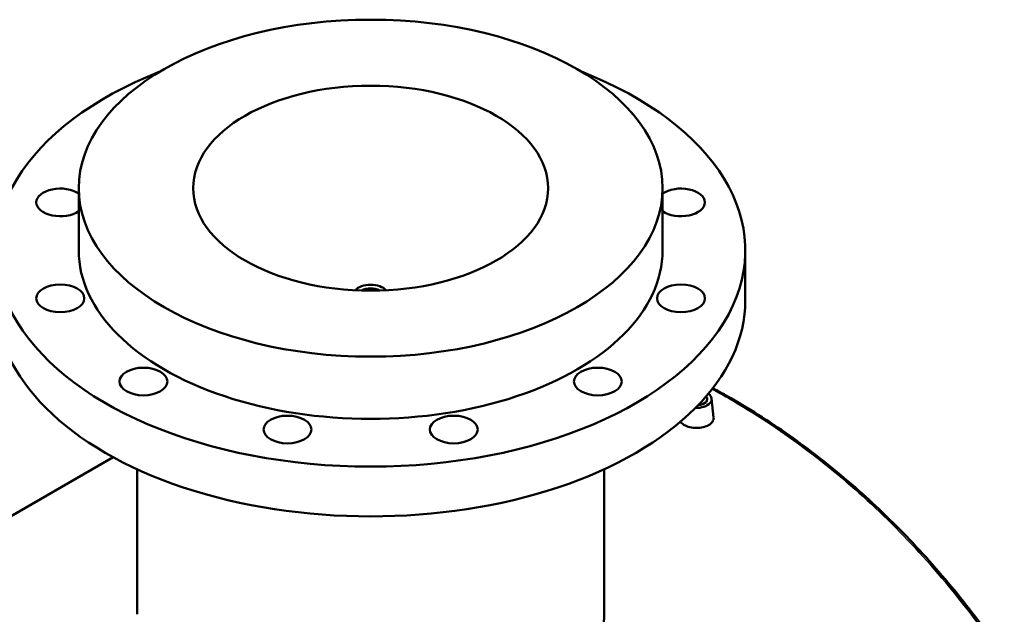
# Model space of a CAD drawing. Header units: millimetres. Extents: x -604 to 1145, y -409 to 894.
# Tile 11 of 11: x 692 to 1144, y 607 to 880. Entities that reach past the tile are written whole.
import ezdxf

# ---------------------------------------------------------------- set-up
doc = ezdxf.new("R2010")
doc.units = ezdxf.units.MM
doc.layers.add('Visible (ANSI)', color=7, linetype='Continuous', lineweight=50)
doc.layers.add('Visible Narrow (ANSI)', color=7, linetype='Continuous', lineweight=35)

msp = doc.modelspace()

# ---------------------------------------------------------------- linework, layer by layer
at = {"layer": 'Visible (ANSI)'}
for p, q in [((719.3, 773.86), (719.3, 802.44)), ((987.3, 773.86), (987.3, 802.44)), ((1025.3, 751), (1025.3, 773.86)), ((1009.84, 705.81), (1010.76, 697.17)), ((1004.85, 702.91), (1004.85, 703.11)), ((562.85, 579.49), (735.02, 678.9)), ((746.1, 606.73), (746.1, 673.34)), ((960.5, 606.73), (960.5, 673.34))]:
    msp.add_line(p, q, dxfattribs=at)
for centre, major_axis in [((853.3, 802.44), (134, 0)), ((853.3, 802.44), (81.5, 0)), ((710.82, 751.82), (11, 0)), ((995.77, 751.82), (-11, 0)), ((749, 713.64), (11, 0)), ((957.59, 713.64), (11, 0)), ((815.12, 691.6), (11, 0)), ((891.47, 691.6), (11, 0))]:
    msp.add_ellipse(centre, major_axis=major_axis, ratio=0.57735, dxfattribs=at)
for centre, major_axis, start_param, end_param in [((853.3, 773.86), (-172, 0), 5.309794, 10.398169), ((710.82, 795.9), (-11, 0), 3.832969, 8.733401), ((995.77, 795.9), (11, 0), 3.832969, 8.733401), ((853.3, 773.86), (-134, 0), 0, 3.141593), ((853.3, 753.45), (-8, 0), 3.617294, 5.807484), ((853.3, 753.45), (-5.2, 0), 3.865977, 5.558801), ((853.3, 751), (-172, 0), 0, 3.141593), ((1002.85, 705.56), (7, 0), 4.652736, 6.944796), ((1002.85, 705.56), (5, 0), 4.860457, 6.737075), ((1002.85, 703.11), (2, 0), 6.105475, 6.837121)]:
    msp.add_ellipse(centre, major_axis=major_axis, ratio=0.57735, start_param=start_param, end_param=end_param, dxfattribs=at)
for points, knots in [([(1144.2, 587.31), (1140.77, 592.28), (1137.26, 597.17), (1130.08, 606.77), (1126.41, 611.47), (1118.92, 620.69), (1115.1, 625.21), (1107.29, 634.03), (1103.31, 638.35), (1095.2, 646.76), (1091.07, 650.87), (1082.66, 658.85), (1078.38, 662.74), (1069.68, 670.28), (1065.26, 673.93), (1056.28, 681.01), (1051.72, 684.43), (1042.48, 691.02), (1037.79, 694.2), (1028.29, 700.31), (1023.48, 703.23), (1015.9, 707.6), (1013.17, 709.12), (1010.42, 710.6)], [5.116966, 5.116966, 5.116966, 5.116966, 7.168533, 7.168533, 9.220099, 9.220099, 11.271666, 11.271666, 13.323233, 13.323233, 15.3748, 15.3748, 17.426367, 17.426367, 19.477934, 19.477934, 21.529501, 21.529501, 23.581068, 23.581068, 25.632635, 25.632635, 26.776147, 26.776147, 26.776147, 26.776147]), ([(1010.76, 697.17), (1010.77, 697.07), (1010.78, 696.98), (1010.78, 696.3), (1010.58, 695.68), (1009.77, 694.55), (1009.16, 694.03), (1008.46, 693.62)], [6.5227227, 6.5227227, 6.5227227, 6.5227227, 6.5713989, 6.5713989, 6.8701198, 6.8701198, 7.1688407, 7.1688407, 7.1688407, 7.1688407]), ([(1008.46, 693.62), (1007.75, 693.22), (1006.86, 692.87), (1004.91, 692.41), (1003.85, 692.3), (1001.85, 692.31), (1000.79, 692.43), (998.84, 692.91), (997.95, 693.26), (996.54, 694.07), (995.93, 694.59), (995.52, 695.15), (995.52, 695.15), (995.52, 695.15)], [2.389614, 2.389614, 2.389614, 2.389614, 2.688334, 2.688334, 2.987055, 2.987055, 3.285738, 3.285738, 3.58442, 3.58442, 3.883103, 3.883103, 3.88397, 3.88397, 3.88397, 3.88397]), ([(960.5, 606.73), (960.5, 602.37), (959.85, 597.86), (957.15, 588.93), (955.08, 584.52), (949.62, 576.17), (946.21, 572.22), (938.34, 565.07), (933.87, 561.86), (929.1, 559.11)], [56.657584, 56.657584, 56.657584, 56.657584, 58.681106, 58.681106, 60.704628, 60.704628, 62.72815, 62.72815, 64.751672, 64.751672, 64.751672, 64.751672])]:
    msp.add_open_spline(points, degree=3, knots=knots, dxfattribs=at)
at = {"layer": 'Visible Narrow (ANSI)'}
msp.add_open_spline([(1010.07, 710.15), (1012.75, 708.7), (1015.41, 707.21), (1018.05, 705.68), (1041.18, 692.33), (1063.01, 676.07), (1103.33, 638.5), (1121.81, 617.2), (1140.01, 591.75), (1141.52, 589.61), (1143.01, 587.45)], degree=3, knots=[-26.688896, -26.688896, -26.688896, -26.688896, -25.570782, -25.570782, -25.570782, -15.789561, -15.789561, -6.008344, -6.008344, -5.116966, -5.116966, -5.116966, -5.116966], dxfattribs=at)

doc.saveas('drawing.dxf')
